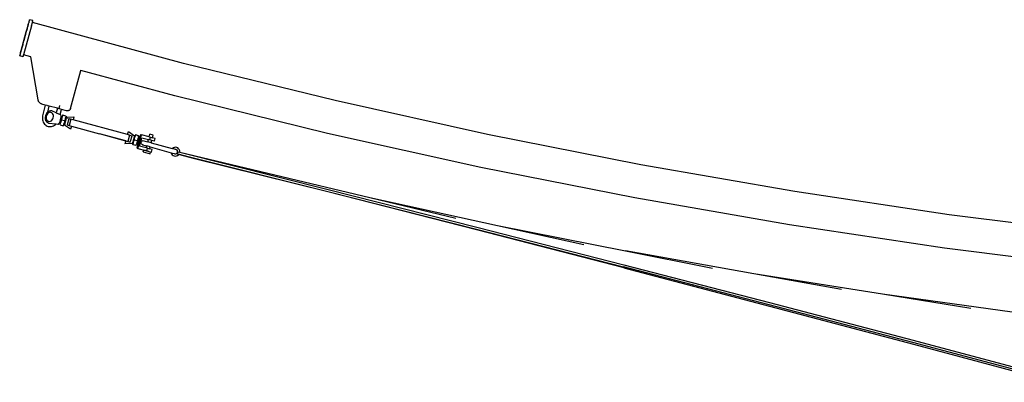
# Model space of a CAD drawing. Extents: x -128 to 135, y -73 to 66.
# Tile 1 of 3: x -128 to -59, y 40 to 65. Entities that reach past the tile are written whole.
import ezdxf

# ---------------------------------------------------------------- set-up
doc = ezdxf.new("R2010")
doc.units = 0
doc.header["$MEASUREMENT"] = 0
doc.layers.get('0').update_dxf_attribs({"linetype": 'CONTINUOUS'})

msp = doc.modelspace()

# ---------------------------------------------------------------- linework, layer by layer
for p, q in [((-127.757, 65.334), (-127.763, 65.312)), ((-127.757, 65.334), (-127.746, 65.37)), ((-127.727, 65.444), (-127.747, 65.372)), ((-127.746, 65.37), (-127.747, 65.372)), ((-127.727, 65.444), (-127.72, 65.468)), ((-127.479, 65.403), (-127.72, 65.468)), ((-127.505, 65.305), (-127.485, 65.378)), ((-127.485, 65.378), (-127.479, 65.403)), ((-127.58, 65.027), (-128.136, 62.976)), ((-127.935, 64.679), (-127.949, 64.628)), ((-127.947, 64.625), (-127.933, 64.676)), ((-127.895, 64.826), (-127.935, 64.679)), ((-127.933, 64.676), (-127.894, 64.823)), ((-127.875, 64.901), (-127.895, 64.826)), ((-127.894, 64.823), (-127.874, 64.898)), ((-127.848, 64.999), (-127.875, 64.901)), ((-127.874, 64.898), (-127.847, 64.997)), ((-127.823, 65.095), (-127.848, 64.999)), ((-127.847, 64.997), (-127.821, 65.092)), ((-127.809, 65.14), (-127.823, 65.095)), ((-127.821, 65.092), (-127.809, 65.14)), ((-127.781, 65.247), (-127.809, 65.142)), ((-127.809, 65.142), (-127.78, 65.246)), ((-127.809, 65.14), (-127.809, 65.142)), ((-127.781, 65.247), (-127.778, 65.252)), ((-127.78, 65.246), (-127.778, 65.252)), ((-127.763, 65.312), (-127.779, 65.254)), ((-127.778, 65.252), (-127.779, 65.254)), ((-127.58, 65.027), (-127.515, 65.268)), ((-127.515, 65.268), (-127.505, 65.305)), ((-116.859, 62.383), (-127.515, 65.268)), ((-128.136, 63.939), (-128.187, 63.75)), ((-128.185, 63.748), (-128.134, 63.936)), ((-128.129, 63.966), (-128.136, 63.939)), ((-128.134, 63.936), (-128.127, 63.963)), ((-128.068, 64.189), (-128.129, 63.966)), ((-128.127, 63.963), (-128.066, 64.186)), ((-128.007, 64.413), (-128.068, 64.189)), ((-128.066, 64.186), (-128.006, 64.41)), ((-128, 64.439), (-128.007, 64.413)), ((-128.006, 64.41), (-127.998, 64.436)), ((-127.949, 64.628), (-128, 64.439)), ((-127.998, 64.436), (-127.947, 64.625)), ((-128.313, 63.283), (-128.326, 63.235)), ((-128.326, 63.235), (-128.312, 63.281)), ((-128.287, 63.378), (-128.313, 63.283)), ((-128.313, 63.283), (-128.286, 63.376)), ((-128.312, 63.281), (-128.286, 63.376)), ((-128.261, 63.477), (-128.287, 63.378)), ((-128.286, 63.376), (-128.259, 63.475)), ((-128.24, 63.552), (-128.261, 63.477)), ((-128.259, 63.475), (-128.239, 63.55)), ((-128.201, 63.699), (-128.24, 63.552)), ((-128.239, 63.55), (-128.199, 63.696)), ((-128.187, 63.75), (-128.201, 63.699)), ((-128.199, 63.696), (-128.185, 63.748)), ((-128.407, 62.932), (-128.414, 62.907)), ((-128.173, 62.842), (-128.414, 62.907)), ((-128.407, 62.932), (-128.387, 63.004)), ((-128.378, 63.041), (-128.388, 63.005)), ((-128.388, 63.005), (-128.387, 63.004)), ((-128.372, 63.064), (-128.378, 63.041)), ((-128.355, 63.122), (-128.372, 63.064)), ((-128.354, 63.129), (-128.356, 63.124)), ((-128.356, 63.124), (-128.354, 63.128)), ((-128.355, 63.122), (-128.356, 63.124)), ((-128.354, 63.128), (-128.325, 63.234)), ((-128.325, 63.234), (-128.354, 63.129)), ((-128.326, 63.235), (-128.325, 63.234)), ((-128.173, 62.842), (-128.166, 62.866)), ((-128.166, 62.866), (-128.146, 62.938)), ((-128.146, 62.938), (-128.136, 62.976)), ((-127.639, 62.842), (-128.136, 62.976)), ((-127.639, 62.842), (-128.135, 62.976)), ((-127.639, 62.842), (-127.641, 62.853)), ((-127.114, 59.799), (-127.639, 62.842)), ((-124.821, 59.193), (-124.091, 61.881)), ((-124.091, 61.881), (-124.088, 61.891)), ((-117.453, 60.083), (-124.091, 61.881)), ((-106.152, 59.746), (-116.859, 62.383)), ((-127.106, 59.764), (-127.114, 59.799)), ((-127.095, 59.73), (-127.106, 59.764)), ((-106.694, 57.433), (-117.453, 60.083)), ((-127.081, 59.698), (-127.095, 59.73)), ((-127.064, 59.667), (-127.081, 59.698)), ((-127.044, 59.637), (-127.064, 59.667)), ((-127.021, 59.61), (-127.044, 59.637)), ((-126.996, 59.585), (-127.021, 59.61)), ((-126.969, 59.562), (-126.996, 59.585)), ((-126.94, 59.542), (-126.969, 59.562)), ((-126.908, 59.525), (-126.94, 59.542)), ((-126.876, 59.511), (-126.908, 59.525)), ((-126.842, 59.5), (-126.876, 59.511)), ((-126.606, 59.436), (-126.842, 59.5)), ((-126.606, 59.436), (-126.785, 58.769)), ((-126.487, 59.404), (-126.606, 59.436)), ((-126.486, 59.423), (-126.433, 59.409)), ((-126.322, 59.359), (-126.441, 59.391)), ((-126.434, 58.943), (-126.322, 59.359)), ((-125.754, 59.205), (-126.322, 59.359)), ((-125.754, 59.205), (-125.84, 58.882)), ((-125.635, 59.172), (-125.754, 59.205)), ((-125.633, 59.195), (-125.578, 59.397)), ((-125.633, 59.195), (-125.579, 59.18)), ((-125.47, 59.127), (-125.589, 59.16)), ((-125.568, 58.76), (-125.47, 59.127)), ((-125.108, 59.029), (-125.47, 59.127)), ((-124.905, 59.069), (-124.931, 59.052)), ((-124.882, 59.089), (-124.905, 59.069)), ((-124.862, 59.112), (-124.882, 59.089)), ((-124.845, 59.137), (-124.862, 59.112)), ((-124.831, 59.165), (-124.845, 59.137)), ((-124.821, 59.193), (-124.831, 59.165)), ((-95.388, 57.356), (-106.152, 59.746)), ((-126.804, 58.682), (-126.813, 58.587)), ((-126.813, 58.587), (-126.812, 58.493)), ((-126.812, 58.493), (-126.801, 58.401)), ((-126.785, 58.769), (-126.804, 58.682)), ((-126.801, 58.401), (-126.78, 58.313)), ((-126.597, 58.682), (-126.615, 58.568)), ((-126.615, 58.568), (-126.611, 58.455)), ((-126.611, 58.455), (-126.582, 58.352)), ((-126.555, 58.79), (-126.597, 58.682)), ((-126.494, 58.884), (-126.555, 58.79)), ((-126.535, 58.665), (-126.549, 58.581)), ((-126.549, 58.581), (-126.546, 58.498)), ((-126.546, 58.498), (-126.525, 58.421)), ((-126.505, 58.745), (-126.535, 58.665)), ((-126.525, 58.421), (-126.488, 58.357)), ((-126.459, 58.815), (-126.505, 58.745)), ((-126.434, 58.943), (-126.494, 58.884)), ((-126.403, 58.87), (-126.459, 58.815)), ((-126.417, 58.959), (-126.434, 58.943)), ((-126.331, 59.008), (-126.417, 58.959)), ((-126.338, 58.907), (-126.403, 58.87)), ((-126.271, 58.923), (-126.338, 58.907)), ((-126.239, 59.029), (-126.331, 59.008)), ((-126.205, 58.916), (-126.271, 58.923)), ((-126.15, 59.021), (-126.239, 59.029)), ((-126.144, 58.888), (-126.205, 58.916)), ((-126.179, 58.327), (-126.122, 58.382)), ((-125.84, 58.882), (-126.15, 59.021)), ((-126.094, 58.841), (-126.144, 58.888)), ((-126.122, 58.382), (-126.077, 58.452)), ((-126.057, 58.776), (-126.094, 58.841)), ((-126.077, 58.452), (-126.046, 58.532)), ((-126.036, 58.7), (-126.057, 58.776)), ((-126.046, 58.532), (-126.032, 58.617)), ((-126.032, 58.617), (-126.036, 58.7)), ((-125.84, 58.882), (-125.568, 58.76)), ((-125.5, 58.611), (-125.615, 58.188)), ((-125.54, 58.748), (-125.568, 58.76)), ((-125.512, 58.726), (-125.54, 58.748)), ((-125.435, 58.527), (-125.516, 58.229)), ((-125.493, 58.679), (-125.512, 58.726)), ((-125.5, 58.611), (-125.496, 58.623)), ((-125.418, 58.589), (-125.5, 58.611)), ((-125.496, 58.623), (-125.493, 58.679)), ((-125.452, 58.371), (-125.445, 58.468)), ((-125.445, 58.468), (-125.435, 58.527)), ((-125.435, 58.527), (-125.418, 58.589)), ((-125.382, 58.721), (-125.418, 58.589)), ((-125.418, 58.589), (-125.402, 58.628)), ((-125.418, 58.589), (-125.417, 58.585)), ((-125.416, 58.588), (-125.418, 58.589)), ((-125.417, 58.585), (-125.418, 58.581)), ((-125.416, 58.588), (-125.417, 58.585)), ((-125.402, 58.628), (-125.416, 58.588)), ((-125.402, 58.628), (-125.359, 58.715)), ((-125.359, 58.715), (-125.382, 58.721)), ((-125.161, 58.661), (-125.359, 58.715)), ((-125.191, 58.461), (-125.27, 58.166)), ((-125.212, 58.405), (-125.255, 58.317)), ((-125.227, 58.082), (-125.112, 58.506)), ((-125.191, 58.461), (-125.212, 58.405)), ((-125.198, 58.415), (-125.196, 58.421)), ((-125.191, 58.461), (-125.174, 58.523)), ((-125.186, 58.459), (-125.185, 58.463)), ((-125.181, 58.517), (-125.177, 58.52)), ((-125.176, 58.523), (-125.179, 58.524)), ((-125.178, 58.516), (-125.177, 58.52)), ((-125.177, 58.52), (-125.174, 58.523)), ((-125.177, 58.52), (-125.176, 58.523)), ((-125.177, 58.493), (-125.176, 58.495)), ((-125.176, 58.523), (-125.168, 58.564)), ((-125.174, 58.523), (-125.176, 58.523)), ((-125.138, 58.655), (-125.174, 58.523)), ((-125.168, 58.564), (-125.174, 58.523)), ((-125.168, 58.521), (-125.174, 58.523)), ((-125.171, 58.515), (-125.168, 58.521)), ((-125.171, 58.514), (-125.171, 58.515)), ((-125.161, 58.661), (-125.168, 58.564)), ((-125.168, 58.521), (-125.156, 58.543)), ((-125.163, 58.52), (-125.168, 58.521)), ((-125.161, 58.661), (-125.138, 58.655)), ((-125.144, 58.514), (-125.159, 58.519)), ((-125.156, 58.543), (-125.116, 58.574)), ((-125.112, 58.506), (-125.133, 58.512)), ((-125.116, 58.574), (-125.092, 58.579)), ((-125.092, 58.579), (-125.112, 58.506)), ((-125.078, 59.023), (-125.108, 59.029)), ((-125.092, 58.579), (-124.589, 58.605)), ((-125.048, 59.021), (-125.078, 59.023)), ((-124.956, 58.463), (-125.071, 58.04)), ((-125.044, 58.487), (-125.068, 58.494)), ((-125.017, 59.023), (-125.048, 59.021)), ((-124.987, 59.029), (-125.017, 59.023)), ((-124.958, 59.039), (-124.987, 59.029)), ((-124.931, 59.052), (-124.958, 59.039)), ((-124.956, 58.463), (-124.952, 58.477)), ((-124.938, 58.459), (-124.956, 58.463)), ((-124.952, 58.477), (-124.794, 58.434)), ((-124.794, 58.434), (-124.916, 57.984)), ((-124.646, 58.394), (-124.794, 58.434)), ((-124.589, 58.605), (-124.646, 58.394)), ((-120.803, 57.349), (-124.646, 58.394)), ((-126.78, 58.313), (-126.748, 58.231)), ((-126.748, 58.231), (-126.708, 58.156)), ((-126.708, 58.156), (-126.659, 58.089)), ((-126.659, 58.089), (-126.602, 58.032)), ((-126.602, 58.032), (-126.539, 57.985)), ((-126.582, 58.352), (-126.532, 58.266)), ((-126.539, 57.985), (-126.47, 57.95)), ((-126.532, 58.266), (-126.464, 58.201)), ((-126.488, 58.357), (-126.438, 58.309)), ((-126.47, 57.95), (-126.401, 57.928)), ((-126.383, 58.163), (-126.464, 58.201)), ((-126.438, 58.309), (-126.377, 58.281)), ((-126.401, 57.928), (-126.33, 57.912)), ((-126.383, 58.163), (-125.849, 58.104)), ((-126.377, 58.281), (-126.311, 58.275)), ((-126.33, 57.912), (-126.253, 57.908)), ((-126.311, 58.275), (-126.243, 58.291)), ((-126.253, 57.908), (-126.174, 57.917)), ((-126.243, 58.291), (-126.179, 58.327)), ((-126.174, 57.917), (-126.097, 57.938)), ((-126.097, 57.938), (-126.021, 57.971)), ((-126.021, 57.971), (-125.948, 58.016)), ((-125.948, 58.016), (-125.88, 58.072)), ((-125.88, 58.072), (-125.849, 58.104)), ((-125.849, 58.104), (-125.718, 58.09)), ((-125.718, 58.09), (-125.684, 58.095)), ((-125.684, 58.095), (-125.643, 58.126)), ((-125.643, 58.126), (-125.618, 58.176)), ((-125.618, 58.176), (-125.615, 58.188)), ((-125.615, 58.188), (-125.533, 58.166)), ((-125.569, 58.033), (-125.533, 58.166)), ((-125.569, 58.033), (-125.546, 58.027)), ((-125.546, 58.027), (-125.539, 58.124)), ((-125.546, 58.027), (-125.348, 57.973)), ((-125.539, 58.124), (-125.533, 58.166)), ((-125.533, 58.166), (-125.516, 58.229)), ((-125.516, 58.229), (-125.495, 58.284)), ((-125.495, 58.284), (-125.452, 58.371)), ((-125.255, 58.317), (-125.452, 58.371)), ((-125.305, 58.06), (-125.348, 57.973)), ((-125.325, 57.967), (-125.348, 57.973)), ((-125.325, 57.967), (-125.289, 58.099)), ((-125.305, 58.06), (-125.291, 58.1)), ((-125.294, 58.101), (-125.291, 58.1)), ((-125.29, 58.103), (-125.292, 58.108)), ((-125.29, 58.103), (-125.291, 58.1)), ((-125.291, 58.1), (-125.289, 58.099)), ((-125.281, 58.127), (-125.29, 58.103)), ((-125.289, 58.099), (-125.29, 58.103)), ((-125.281, 58.127), (-125.289, 58.099)), ((-125.289, 58.099), (-125.283, 58.097)), ((-125.284, 58.073), (-125.283, 58.097)), ((-125.265, 58.026), (-125.284, 58.073)), ((-125.283, 58.097), (-125.282, 58.104)), ((-125.283, 58.097), (-125.271, 58.094)), ((-125.282, 58.104), (-125.281, 58.108)), ((-125.282, 58.104), (-125.278, 58.107)), ((-125.281, 58.127), (-125.27, 58.166)), ((-125.276, 58.126), (-125.275, 58.13)), ((-125.262, 58.22), (-125.27, 58.166)), ((-125.266, 58.165), (-125.267, 58.16)), ((-125.247, 58.009), (-125.265, 58.026)), ((-125.255, 58.317), (-125.262, 58.22)), ((-125.253, 58.21), (-125.255, 58.204)), ((-125.248, 58.088), (-125.227, 58.082)), ((-125.227, 58.082), (-125.247, 58.009)), ((-124.826, 57.732), (-125.247, 58.009)), ((-125.239, 58.261), (-125.241, 58.255)), ((-125.231, 58.204), (-125.232, 58.198)), ((-125.226, 58.31), (-125.225, 58.316)), ((-125.212, 58.364), (-125.21, 58.371)), ((-125.187, 58.365), (-125.189, 58.358)), ((-125.074, 58.027), (-125.071, 58.04)), ((-125.074, 58.027), (-124.916, 57.984)), ((-125.071, 58.04), (-125.053, 58.035)), ((-125.051, 58.035), (-125.034, 58.03)), ((-124.916, 57.984), (-124.769, 57.944)), ((-124.769, 57.944), (-124.826, 57.732)), ((-124.769, 57.944), (-122.782, 57.404)), ((-122.777, 57.393), (-122.782, 57.404)), ((-122.782, 57.404), (-122.775, 57.402)), ((-122.777, 57.393), (-122.775, 57.402)), ((-120.928, 56.89), (-122.777, 57.393)), ((-120.925, 56.899), (-122.775, 57.402)), ((-120.803, 57.349), (-120.746, 57.561)), ((-120.656, 57.309), (-120.803, 57.349)), ((-120.656, 57.309), (-120.778, 56.859)), ((-120.746, 57.561), (-120.304, 57.27)), ((-120.656, 57.309), (-120.498, 57.266)), ((-120.507, 57.231), (-120.606, 56.865)), ((-120.507, 57.231), (-120.516, 57.233)), ((-120.498, 57.266), (-120.507, 57.231)), ((-120.304, 57.27), (-120.427, 56.817)), ((-120.375, 56.854), (-120.312, 57.089)), ((-120.361, 57.015), (-120.359, 57.022)), ((-120.347, 57.066), (-120.345, 57.073)), ((-120.335, 57.111), (-120.333, 57.117)), ((-120.306, 57.176), (-120.317, 57.168)), ((-120.317, 56.976), (-120.31, 57.073)), ((-120.306, 57.176), (-120.315, 57.178)), ((-120.308, 57.104), (-120.312, 57.089)), ((-120.31, 57.073), (-120.3, 57.132)), ((-120.308, 57.104), (-120.306, 57.109)), ((-120.287, 57.191), (-120.306, 57.176)), ((-120.289, 57.171), (-120.306, 57.176)), ((-120.306, 57.109), (-120.3, 57.132)), ((-120.304, 57.27), (-120.292, 57.259)), ((-120.289, 57.171), (-120.3, 57.132)), ((-120.292, 57.259), (-120.28, 57.23)), ((-120.285, 57.188), (-120.289, 57.171)), ((-120.284, 57.17), (-120.289, 57.171)), ((-120.284, 57.193), (-120.285, 57.188)), ((-120.283, 57.194), (-120.284, 57.193)), ((-120.247, 57.326), (-120.283, 57.195)), ((-120.267, 57.232), (-120.283, 57.195)), ((-120.28, 57.23), (-120.283, 57.195)), ((-120.283, 57.194), (-120.283, 57.195)), ((-120.279, 57.185), (-120.283, 57.194)), ((-120.223, 57.32), (-120.267, 57.232)), ((-120.247, 57.326), (-120.223, 57.32)), ((-120.026, 57.266), (-120.223, 57.32)), ((-120.055, 57.065), (-120.137, 56.766)), ((-120.076, 57.009), (-120.12, 56.922)), ((-120.078, 56.375), (-119.819, 57.328)), ((-120.078, 56.659), (-119.963, 57.083)), ((-120.055, 57.065), (-120.076, 57.009)), ((-120.055, 57.065), (-120.045, 57.105)), ((-120.038, 57.127), (-120.045, 57.105)), ((-119.963, 57.083), (-120.045, 57.105)), ((-120.002, 57.26), (-120.038, 57.127)), ((-120.033, 57.169), (-120.038, 57.127)), ((-120.033, 57.169), (-120.026, 57.266)), ((-120.026, 57.266), (-120.002, 57.26)), ((-119.891, 57.347), (-119.963, 57.083)), ((-119.957, 56.541), (-119.799, 57.123)), ((-119.891, 57.347), (-119.819, 57.328)), ((-119.28, 57.181), (-119.819, 57.328)), ((-119.799, 57.123), (-119.33, 56.996)), ((-119.374, 56.835), (-119.33, 56.996)), ((-119.232, 56.969), (-119.33, 56.996)), ((-119.28, 57.181), (-119.229, 57.367)), ((-119.28, 57.181), (-119.182, 57.155)), ((-119.232, 56.969), (-119.182, 57.155)), ((-118.985, 57.3), (-119.229, 57.367)), ((-119.182, 57.155), (-119.035, 57.115)), ((-119.035, 57.115), (-118.985, 57.3)), ((-118.852, 57.065), (-119.035, 57.115)), ((-118.902, 56.88), (-118.852, 57.065)), ((-95.876, 55.032), (-106.694, 57.433)), ((-84.571, 55.214), (-95.388, 57.356)), ((-120.928, 56.89), (-120.983, 56.688)), ((-120.454, 56.715), (-120.983, 56.688)), ((-120.928, 56.89), (-120.925, 56.899)), ((-120.925, 56.899), (-120.778, 56.859)), ((-120.778, 56.859), (-120.62, 56.816)), ((-120.607, 56.803), (-120.656, 56.816)), ((-120.62, 56.816), (-120.606, 56.865)), ((-120.619, 56.869), (-120.606, 56.865)), ((-120.454, 56.715), (-120.443, 56.758)), ((-120.439, 56.719), (-120.454, 56.715)), ((-120.443, 56.758), (-120.427, 56.817)), ((-120.408, 56.749), (-120.443, 56.758)), ((-120.414, 56.738), (-120.439, 56.719)), ((-120.434, 56.638), (-120.404, 56.748)), ((-120.434, 56.638), (-120.41, 56.632)), ((-120.427, 56.817), (-120.416, 56.814)), ((-120.416, 56.814), (-120.415, 56.817)), ((-120.408, 56.749), (-120.414, 56.738)), ((-120.41, 56.632), (-120.403, 56.729)), ((-120.213, 56.578), (-120.41, 56.632)), ((-120.407, 56.752), (-120.408, 56.749)), ((-120.404, 56.748), (-120.408, 56.749)), ((-120.404, 56.748), (-120.388, 56.806)), ((-120.4, 56.747), (-120.404, 56.748)), ((-120.4, 56.747), (-120.403, 56.729)), ((-120.4, 56.747), (-120.388, 56.806)), ((-120.399, 56.746), (-120.4, 56.747)), ((-120.391, 56.906), (-120.389, 56.912)), ((-120.388, 56.806), (-120.375, 56.854)), ((-120.376, 56.96), (-120.374, 56.967)), ((-120.375, 56.854), (-120.36, 56.888)), ((-120.36, 56.888), (-120.317, 56.976)), ((-120.317, 56.976), (-120.12, 56.922)), ((-120.213, 56.578), (-120.17, 56.665)), ((-120.189, 56.572), (-120.213, 56.578)), ((-120.189, 56.572), (-120.16, 56.681)), ((-120.17, 56.665), (-120.164, 56.683)), ((-120.143, 56.742), (-120.164, 56.683)), ((-120.16, 56.681), (-120.164, 56.683)), ((-120.143, 56.742), (-120.16, 56.681)), ((-120.078, 56.659), (-120.16, 56.681)), ((-120.078, 56.659), (-120.15, 56.395)), ((-120.15, 56.395), (-120.078, 56.375)), ((-120.137, 56.766), (-120.143, 56.742)), ((-120.126, 56.825), (-120.137, 56.766)), ((-120.12, 56.922), (-120.126, 56.825)), ((-120.078, 56.375), (-119.539, 56.229)), ((-119.488, 56.414), (-119.957, 56.541)), ((-119.848, 56.773), (-119.842, 56.812)), ((-119.843, 56.735), (-119.848, 56.773)), ((-119.828, 56.699), (-119.843, 56.735)), ((-119.842, 56.812), (-119.827, 56.847)), ((-119.804, 56.668), (-119.828, 56.699)), ((-119.827, 56.847), (-119.803, 56.878)), ((-119.774, 56.644), (-119.804, 56.668)), ((-119.803, 56.878), (-119.772, 56.901)), ((-119.738, 56.629), (-119.774, 56.644)), ((-119.772, 56.901), (-119.736, 56.915)), ((-119.738, 56.629), (-119.451, 56.55)), ((-119.736, 56.915), (-119.697, 56.92)), ((-119.699, 56.624), (-119.724, 56.627)), ((-119.697, 56.92), (-119.659, 56.914)), ((-119.659, 56.914), (-119.646, 56.909)), ((-119.659, 56.914), (-119.374, 56.835)), ((-119.488, 56.414), (-119.451, 56.55)), ((-119.39, 56.387), (-119.488, 56.414)), ((-119.451, 56.55), (-119.45, 56.554)), ((-119.207, 56.482), (-119.451, 56.55)), ((-119.441, 56.202), (-119.39, 56.387)), ((-119.39, 56.387), (-119.244, 56.347)), ((-119.375, 56.831), (-119.374, 56.835)), ((-119.13, 56.768), (-119.374, 56.835)), ((-119.244, 56.347), (-119.207, 56.482)), ((-119.06, 56.298), (-119.244, 56.347)), ((-119.086, 56.93), (-119.232, 56.969)), ((-119.207, 56.482), (-117.724, 56.07)), ((-119.13, 56.768), (-119.086, 56.93)), ((-119.13, 56.768), (-117.644, 56.356)), ((-119.111, 56.112), (-119.06, 56.298)), ((-118.902, 56.88), (-119.086, 56.93)), ((-117.635, 56.367), (-117.644, 56.356)), ((-117.423, 56.295), (-117.644, 56.356)), ((-117.569, 56.414), (-117.635, 56.367)), ((-117.493, 56.442), (-117.569, 56.414)), ((-117.413, 56.45), (-117.493, 56.442)), ((-117.418, 56.295), (-117.423, 56.295)), ((-117.39, 56.285), (-117.423, 56.295)), ((-117.378, 56.289), (-117.418, 56.295)), ((-117.333, 56.437), (-117.413, 56.45)), ((-117.259, 56.404), (-117.333, 56.437)), ((-117.197, 56.353), (-117.259, 56.404)), ((-117.149, 56.287), (-117.197, 56.353)), ((-119.699, 56.121), (-119.663, 56.254)), ((-119.699, 56.121), (-119.21, 55.989)), ((-119.541, 56.221), (-119.663, 56.254)), ((-119.541, 56.221), (-119.539, 56.229)), ((-119.541, 56.221), (-119.296, 56.154)), ((-119.441, 56.202), (-119.539, 56.229)), ((-119.294, 56.162), (-119.441, 56.202)), ((-119.296, 56.154), (-119.294, 56.162)), ((-119.296, 56.154), (-119.174, 56.121)), ((-119.294, 56.162), (-119.111, 56.112)), ((-119.21, 55.989), (-119.174, 56.121)), ((-117.724, 56.07), (-117.696, 55.994)), ((-117.724, 56.07), (-117.504, 56.009)), ((-117.696, 55.994), (-117.649, 55.928)), ((-117.649, 55.928), (-117.586, 55.877)), ((-117.586, 55.877), (-117.512, 55.844)), ((-117.512, 55.844), (-117.432, 55.831)), ((-117.504, 56.009), (-117.467, 55.993)), ((-117.504, 56.009), (-117.469, 56)), ((-117.469, 56), (-117.43, 55.994)), ((-117.467, 55.993), (-117.427, 55.986)), ((-117.432, 55.831), (-117.352, 55.839)), ((-117.43, 55.994), (-117.392, 55.999)), ((-117.427, 55.986), (-117.387, 55.99)), ((-117.392, 55.999), (-117.356, 56.014)), ((-117.354, 56.27), (-117.39, 56.285)), ((-117.387, 55.99), (-117.35, 56.004)), ((-117.341, 56.272), (-117.378, 56.289)), ((-117.356, 56.014), (-117.325, 56.037)), ((-117.324, 56.246), (-117.354, 56.27)), ((-117.352, 55.839), (-117.276, 55.867)), ((-117.35, 56.004), (-117.317, 56.028)), ((-117.31, 56.246), (-117.341, 56.272)), ((-117.325, 56.037), (-117.302, 56.067)), ((-117.3, 56.215), (-117.324, 56.246)), ((-117.317, 56.028), (-117.291, 56.059)), ((-117.286, 56.214), (-117.31, 56.246)), ((-117.302, 56.067), (-117.286, 56.103)), ((-117.286, 56.18), (-117.3, 56.215)), ((-117.291, 56.059), (-117.275, 56.096)), ((-117.272, 56.176), (-117.286, 56.214)), ((-117.281, 56.141), (-117.286, 56.18)), ((-117.286, 56.103), (-117.281, 56.141)), ((-117.276, 55.867), (-117.21, 55.915)), ((-117.275, 56.096), (-117.268, 56.136)), ((-117.275, 55.971), (-117.237, 56.13)), ((-117.275, 55.971), (-117.183, 55.948)), ((-117.268, 56.136), (-117.272, 56.176)), ((-117.237, 56.13), (-117.118, 56.102)), ((-117.21, 55.915), (-117.183, 55.948)), ((-117.125, 55.933), (-117.183, 55.948)), ((-117.121, 56.211), (-117.149, 56.287)), ((-117.124, 55.93), (-117.125, 55.933)), ((-116.518, 55.78), (-117.125, 55.933)), ((-117.124, 55.93), (-116.518, 55.78)), ((-117.113, 56.131), (-117.121, 56.211)), ((-117.118, 56.102), (-117.113, 56.131)), ((-117.118, 56.102), (-106.638, 53.475)), ((-117.118, 56.102), (-103.694, 52.894)), ((-116.518, 55.78), (-116.163, 55.693)), ((-106.665, 53.293), (-116.518, 55.78)), ((-116.163, 55.693), (-106.673, 53.315)), ((-85.006, 52.879), (-95.876, 55.032)), ((-73.708, 53.322), (-84.571, 55.214)), ((-106.673, 53.315), (-96.18, 50.656)), ((-96.165, 50.61), (-106.665, 53.293)), ((-106.638, 53.475), (-96.148, 50.816)), ((-103.694, 52.894), (-97.633, 51.446)), ((-103.694, 52.894), (-94.697, 50.926)), ((-74.089, 50.977), (-85.006, 52.879)), ((-62.805, 51.68), (-73.708, 53.322)), ((-51.866, 50.289), (-62.805, 51.68)), ((-96.148, 50.816), (-85.769, 48.153)), ((-94.697, 50.926), (-85.665, 49.13)), ((-94.697, 50.926), (-88.593, 49.59)), ((-63.132, 49.327), (-74.089, 50.977)), ((-96.18, 50.656), (-85.797, 47.992)), ((-85.775, 47.924), (-96.165, 50.61)), ((-85.665, 49.13), (-79.517, 47.908)), ((-76.605, 47.508), (-85.665, 49.13)), ((-52.139, 47.929), (-63.132, 49.327)), ((-75.527, 45.325), (-85.797, 47.992)), ((-85.769, 48.153), (-75.502, 45.486)), ((-85.775, 47.924), (-75.498, 45.233)), ((-67.524, 46.061), (-76.605, 47.508)), ((-70.41, 46.399), (-76.605, 47.508)), ((-57.526, 44.68), (-67.524, 46.061)), ((-61.274, 45.065), (-67.524, 46.061)), ((-65.369, 42.655), (-75.527, 45.325)), ((-75.502, 45.486), (-65.349, 42.815)), ((-75.498, 45.233), (-65.334, 42.539)), ((-55.327, 39.982), (-65.369, 42.655)), ((-65.349, 42.815), (-55.309, 40.142)), ((-65.334, 42.539), (-55.284, 39.842))]:
    msp.add_line(p, q)

doc.saveas('drawing.dxf')
